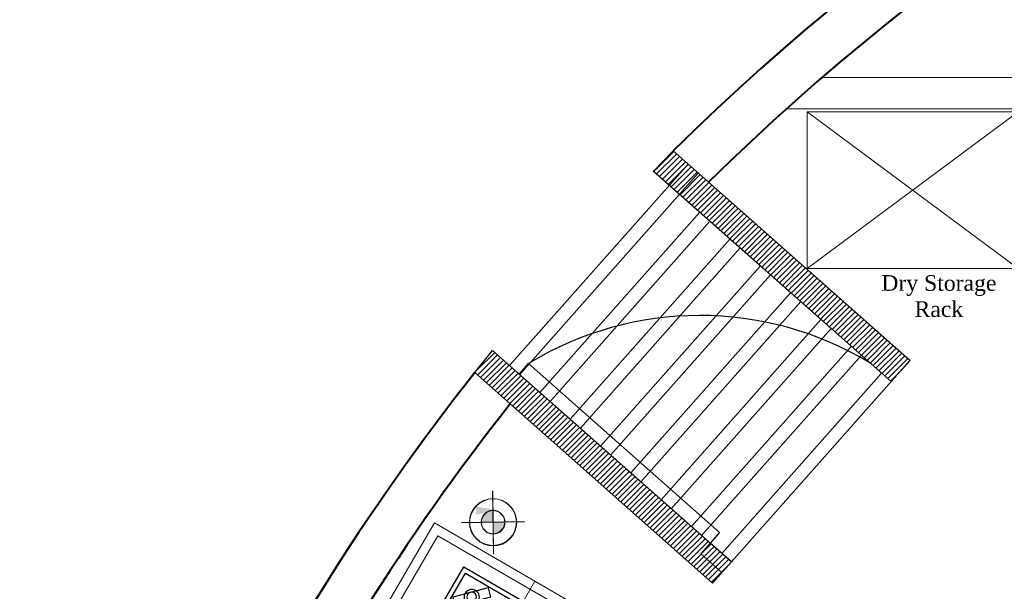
# Model space of a CAD drawing. Header units: millimetres. Extents: x 31882 to 271790, y -35693 to 24917.
# Tile 70 of 256: x 46048 to 49203, y 17416 to 19249. Entities that reach past the tile are written whole.
import ezdxf

# ---------------------------------------------------------------- set-up
doc = ezdxf.new("R2010")
doc.units = ezdxf.units.MM
doc.header["$MEASUREMENT"] = 0
for name, color, linetype, lineweight in [('A - TEXT', 7, 'Continuous', 13), ('A-WALL', 7, 'Continuous', 30), ('CKD Dimensions', 3, 'Continuous', 0), ('CKD Equipments', 252, 'Continuous', 0), ('WALL', 7, 'Continuous', 40)]:
    doc.layers.add(name, color=color, linetype=linetype, lineweight=lineweight)
doc.layers.add('DIMENSIONS', color=7, linetype='Continuous', lineweight=25, true_color=0xcc0000)
doc.layers.add('DOOR', color=8, linetype='Continuous')
doc.layers.add('KIT EQUIPMENT', color=7, linetype='Continuous')
doc.layers.add('PLUMBING-DW-WW-PIPE', color=7, linetype='Continuous', true_color=0x007f7f)
doc.styles.add('CKD_Dimension Text', font='BOOKOS.TTF', dxfattribs={"height": 50})

# ---------------------------------------------------------------- blocks, each defined once
blk = doc.blocks.new('DR-FDP-WW')
at = {"layer": 'PLUMBING-DW-WW-PIPE', "lineweight": 0}
h = blk.add_hatch(color=256, dxfattribs=at)
h.dxf.hatch_style = 1
h.paths.add_polyline_path([(0, 0), (37.5, 0, 0.414214), (0, 37.5)])
h.paths.add_polyline_path([(0, 0), (-37.5, 0, 0.414214), (0, -37.5)])
for p, q in [((0, 100), (0, -100)), ((-100, 0), (100, 0))]:
    blk.add_line(p, q, dxfattribs=at)
for radius in [75, 37.5]:
    blk.add_circle((0, 0), radius, dxfattribs=at)
blk = doc.blocks.new('G$C95EA696C')
at = {"layer": 'KIT EQUIPMENT', "color": 36}
for p, q in [((18.8, 373.6), (101, 455.8)), ((101, 455.8), (122.9, 433.9)), ((326, 367.4), (408.2, 449.6)), ((408.2, 449.6), (430.1, 427.7)), ((40.7, 351.7), (122.9, 433.9)), ((347.9, 345.5), (430.1, 427.7)), ((18.8, 373.6), (40.7, 351.7)), ((326, 367.4), (347.9, 345.5)), ((25.9, 72.7), (108, 154.8)), ((47.8, 50.8), (129.9, 132.9)), ((108, 154.8), (129.9, 132.9)), ((331, 63.4), (413.1, 145.5)), ((413.1, 145.5), (435, 123.6)), ((352.9, 41.5), (435, 123.6)), ((25.9, 72.7), (47.8, 50.8)), ((331, 63.4), (352.9, 41.5)), ((159.4, 9.1), (159.4, 23.5)), ((287, 0), (168.5, 0)), ((296.1, 23.5), (296.1, 9.1))]:
    blk.add_line(p, q, dxfattribs=at)
for points in [[(0, 23.5), (450, 23.5), (450, 473.5), (0, 473.5)], [(15, 38.5), (435, 38.5), (435, 458.5), (15, 458.5)]]:
    blk.add_lwpolyline(points, close=True, dxfattribs=at)
blk.add_lwpolyline([(296.1, 473.5), (296.1, 483, 0.414214), (287, 492.1), (168.5, 492.1, 0.414214), (159.4, 483), (159.4, 473.5)], format="xyb", dxfattribs=at)
for centre, radius in [((70.8, 403.7), 24.4), ((70.8, 403.7), 15.5), ((378, 397.5), 24.4), ((378, 397.5), 15.5), ((231.2, 257.4), 75), ((231.2, 257.4), 70), ((77.9, 102.8), 24.4), ((77.9, 102.8), 15.5), ((383, 93.5), 24.4), ((383, 93.5), 15.5)]:
    blk.add_circle(centre, radius, dxfattribs=at)
for centre, start, end in [((168.5, 9.1), 180, 270), ((287, 9.1), 270, 0)]:
    blk.add_arc(centre, 9.11, start, end, dxfattribs=at)

msp = doc.modelspace()

# ---------------------------------------------------------------- hatches: boundary and pattern name
at = {"ltscale": 0.25}
h = msp.add_hatch(dxfattribs=at)
h.set_pattern_fill('ANSI31', color=255, scale=100)
h.set_pattern_definition([(45, (-82388.361, 0), (-8.8388348, 8.8388348), [])])
h.paths.add_polyline_path([(48078.7, 18763.2), (48142.2, 18828.2), (48900.8, 18156.4), (48840.4, 18088.3)])
h = msp.add_hatch(dxfattribs=at)
h.set_pattern_fill('ANSI31', color=255, scale=100)
h.set_pattern_definition([(45, (-82388.361, 0), (-8.8388348, 8.8388348), [])])
h.paths.add_polyline_path([(47506.3, 18117.1), (47563.1, 18188.2), (48328.3, 17510.2), (48268, 17442.2)])
at = {"layer": 'PLUMBING-DW-WW-PIPE', "lineweight": 0}
h = msp.add_hatch(color=256, dxfattribs=at)
h.dxf.hatch_style = 1
h.paths.add_polyline_path([(47564.4, 17638.2), (47563.9, 17675.7, 0.414214), (47526.9, 17637.8)])
h.paths.add_polyline_path([(47564.4, 17638.2), (47564.9, 17600.8, 0.414214), (47601.9, 17638.7)])

# ---------------------------------------------------------------- linework, layer by layer
at = {"ltscale": 0.25}
msp.add_lwpolyline([(48078.7, 18763.2), (48142.2, 18828.2), (48900.8, 18156.4), (48840.4, 18088.3), (48078.7, 18763.2)], dxfattribs=at)
at = {"color": 255, "ltscale": 0.25}
msp.add_lwpolyline([(47506.3, 18117.1), (47563.1, 18188.2), (48328.3, 17510.2), (48268, 17442.2), (47506.3, 18117.1)], dxfattribs=at)
at = {"layer": 'A-WALL', "ltscale": 0.25}
for p, q in [((48142.2, 18828.2), (48900.7, 18156.3)), ((48840.4, 18088.3), (48160.4, 18690.7)), ((48268, 17442.2), (47506.3, 18117.1)), ((47648.3, 18112.7), (48328.3, 17510.2)), ((48328.3, 17510.2), (48268, 17442.2))]:
    msp.add_line(p, q, dxfattribs=at)
at = {"layer": 'A-WALL', "color": 251, "linetype": 'Continuous', "ltscale": 0.25}
for p, q in [((48189.9, 18785.9), (47617.6, 18139.9)), ((48222.3, 18757.3), (47650, 18111.2)), ((48226.8, 18631.9), (47714.7, 18053.8)), ((48259.2, 18603.2), (47747.1, 18025.1)), ((48324, 18545.8), (47811.9, 17967.7)), ((48356.4, 18517.1), (47844.3, 17939.1)), ((48421.2, 18459.7), (47909, 17881.7)), ((48453.6, 18431), (47941.4, 17853)), ((48518.3, 18373.6), (48006.2, 17795.6)), ((48550.7, 18344.9), (48038.6, 17766.9)), ((48615.5, 18287.5), (48103.4, 17709.5)), ((48647.9, 18258.8), (48135.8, 17680.8)), ((48712.6, 18201.5), (48200.5, 17623.4)), ((48745, 18172.8), (48232.9, 17594.7)), ((48809.8, 18115.4), (48297.7, 17537.3))]:
    msp.add_line(p, q, dxfattribs=at)
at = {"layer": 'A-WALL', "color": 251, "ltscale": 0.25}
for p, q in [((48840.4, 18088.3), (48077.9, 18763.8)), ((47563.1, 18188.2), (48328.4, 17510.1)), ((48328.4, 17510.1), (48900.7, 18156.3))]:
    msp.add_line(p, q, dxfattribs=at)
at = {"layer": 'CKD Dimensions', "ltscale": 0.25}
for points in [[(48618.3, 19063.4), (49994.8, 19063.4)], [(48504.5, 18962.9), (49994.8, 18962.9)]]:
    msp.add_lwpolyline(points, dxfattribs=at)
at = {"layer": 'CKD Equipments'}
msp.add_line((47698.7, 17448.1), (47107.4, 16431.2), dxfattribs=at)
msp.add_lwpolyline([(48571.1, 18953.8), (49247.5, 18953.8), (49247.5, 18451.6), (48571.1, 18451.6), (48571.1, 18953.8), (49247.5, 18451.6), (48571.1, 18451.6), (49247.5, 18953.8)], dxfattribs=at)
for points in [[(46871.8, 16766), (47377.1, 17635.1), (48020.3, 17261.1), (47413.8, 16218.2), (46770.7, 16592.2)], [(46811.9, 16603.1), (47388, 17593.8), (47979, 17250.2), (47402.9, 16259.4)]]:
    msp.add_lwpolyline(points, close=True, dxfattribs=at)
at = {"layer": 'DIMENSIONS'}
for p, q in [((46984.8, 17493, 0), (46984.8, 17493, 0)), ((46996.8, 17468.9, 0), (46996.8, 17468.9, 0))]:
    msp.add_line(p, q, dxfattribs=at)
msp.add_solid([(47511.1, 17687.3), (47586.5, 17674.7), (47511.1, 17662.1)], dxfattribs=at)
at = {"layer": 'DOOR', "color": 1}
for points in [[(47648.5, 18112.5), (47678.6, 18146.5), (48290.4, 17604.5), (48260.3, 17570.5)], [(48260.3, 17570.5), (48230.2, 17536.5), (48298.2, 17476.2), (48328.3, 17510.2)]]:
    msp.add_lwpolyline(points, close=True, dxfattribs=at)
msp.add_arc((48227.2, 17247), 1053.5, 58.8342, 121.3776, dxfattribs=at)
at = {"layer": 'PLUMBING-DW-WW-PIPE', "lineweight": 0}
for p, q in [((47565.7, 17538.3), (47563.1, 17738.2)), ((47464.4, 17637), (47664.4, 17639.5))]:
    msp.add_line(p, q, dxfattribs=at)
for radius in [75, 37.5]:
    msp.add_circle((47564.4, 17638.2), radius, dxfattribs=at)
at = {"layer": 'WALL', "color": 2}
for radius, start, end in [(7777.1, 89.85369, 134.67625), (7626.2, 89.37712, 134.60131), (7777.1, 141.70885, 166.51663), (7626.2, 141.77328, 166.24476)]:
    msp.add_arc((53610.3, 13298), radius, start, end, dxfattribs=at)

# ---------------------------------------------------------------- block references
at = {"layer": 'CKD Equipments', "ltscale": 0.25, "xscale": -1.005552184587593, "yscale": 1.005552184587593, "zscale": 1.005552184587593, "rotation": 59.8210809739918}
msp.add_blockref('G$C95EA696C', (47882.9, 17254.8, -57283.6), dxfattribs=at)
at = {"layer": 'PLUMBING-DW-WW-PIPE'}
for p, xscale, yscale, zscale, rotation in [((47564.4, 17637.1), 1.005590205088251, 1.005590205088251, 1.005590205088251, 90.73824352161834), ((47565, 17637), 1.005552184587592, 1.005552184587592, 1.005552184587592, 90.73607332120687)]:
    msp.add_blockref('DR-FDP-WW', p, dxfattribs=dict(at, xscale=xscale, yscale=yscale, zscale=zscale, rotation=rotation))

# ---------------------------------------------------------------- texts
at = {"layer": 'A - TEXT', "insert": (48993.3, 18429.9), "char_height": 50.278, "width": 969.482, "attachment_point": 2, "style": 'CKD_Dimension Text'}
msp.add_mtext('Dry Storage \\PRack', dxfattribs=at)

doc.saveas('drawing.dxf')
